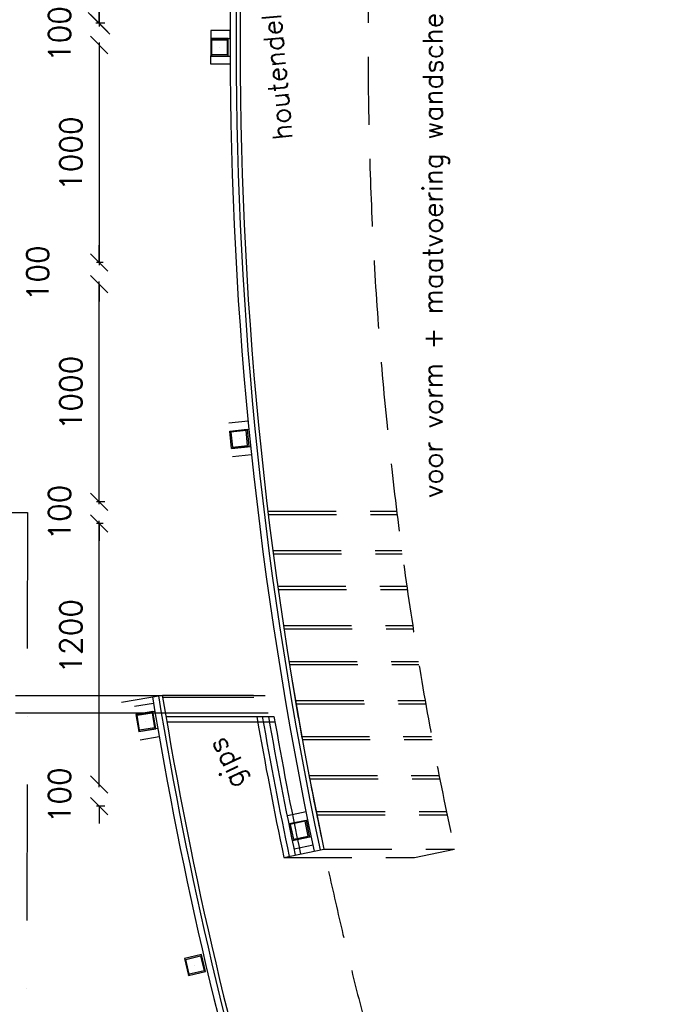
# Model space of a CAD drawing. Extents: x -84256 to 172857, y -58817 to 112048.
# Tile 79 of 90: x 41126 to 44040, y 80991 to 85518. Entities that reach past the tile are written whole.
import ezdxf

# ---------------------------------------------------------------- set-up
doc = ezdxf.new("R2010")
doc.units = 0
doc.header["$LTSCALE"] = 50
doc.header["$MEASUREMENT"] = 0
doc.header["$PDMODE"] = 3
doc.header["$PDSIZE"] = 0.001
doc.linetypes.add('DASHDOT', pattern=[25, 12.5, -6.25, 0, -6.25])
doc.linetypes.add('HIDDEN', pattern=[9.375, 6.25, -3.125])
doc.layers.get('0').update_dxf_attribs({"linetype": 'CONTINUOUS'})
doc.layers.get('DEFPOINTS').update_dxf_attribs({"linetype": 'CONTINUOUS'})
for name, color, linetype in [('_BRANDCOMPART', 6, 'DASHDOT'), ('A--01A1_ACEER', 1, 'CONTINUOUS'), ('A--A28--_F-2--', 7, 'CONTINUOUS'), ('A--L28--', 7, 'CONTINUOUS'), ('A--L28--_F-2--', 7, 'CONTINUOUS'), ('A--M$1A-_F123-', 1, 'CONTINUOUS'), ('A--T$1A-18_TEKST', 1, 'CONTINUOUS'), ('TEKST_KOZIJNMERK', 10, 'CONTINUOUS'), ('X--LR---_CP', 7, 'CONTINUOUS')]:
    doc.layers.add(name, color=color, linetype=linetype)
doc.styles.add('HIEMSTRA', font='romans.shx')
doc.dimstyles.new('BEILEN', dxfattribs={"dimscale": 40, "dimtxt": 2.5, "dimasz": 2, "dimexe": 0.3, "dimexo": 0.3, "dimgap": 2, "dimtad": 1, "dimdec": 0, "dimzin": 0, "dimdsep": 46, "dimtxsty": 'HIEMSTRA', "dimblk1": 'OBLIQUE', "dimblk2": 'OBLIQUE', "dimsah": 1, "dimcen": -0.09, "dimdle": 0.3, "dimse1": 1, "dimclrd": 2, "dimclre": 2, "dimclrt": 3, "dimadec": 0, "dimazin": 0, "dimtfac": 1, "dimtdec": 4, "dimtofl": 0, "dimtmove": 2, "dimatfit": 3, "dimldrblk": 'OBLIQUE', "dimfxl": 1, "dimtvp": 625, "dimtolj": 1, "dimtzin": 0, "dimarcsym": 0})

# ---------------------------------------------------------------- blocks, each defined once
blk = doc.blocks.new('_OBLIQUE')
at = {"color": 0, "linetype": 'ByBlock'}
blk.add_line((-0.5, -0.5), (0.5, 0.5), dxfattribs=at)
blk = doc.blocks.new('*D78')
at = {"layer": 'A--M$1A-_F123-', "color": 2, "lineweight": -2, "transparency": 16777216}
for p, q in [((41491.3, 81989.9), (41491.3, 83213.9)), ((41509.7, 83201.9), (41479.3, 83201.9))]:
    blk.add_line(p, q, dxfattribs=at)
at = {"layer": 'DEFPOINTS', "color": 0, "transparency": 16777216}
for p in [(41491.3, 83201.9), (41521.7, 83201.9), (41521.7, 82001.9)]:
    blk.add_point(p, dxfattribs=at)
at = {"layer": 'A--M$1A-_F123-', "color": 2, "lineweight": -2, "transparency": 16777216, "xscale": 80, "yscale": 80, "zscale": 80}
for p, rotation in [((41491.3, 83201.9), 90), ((41491.3, 82001.9), 270)]:
    blk.add_blockref('_OBLIQUE', p, dxfattribs=dict(at, rotation=rotation))
at = {"layer": 'A--M$1A-_F123-', "color": 3, "transparency": 16777216, "insert": (41361.3, 82682.8), "char_height": 100, "attachment_point": 5, "rotation": 90, "style": 'HIEMSTRA'}
blk.add_mtext('\\A1;1200', dxfattribs=at)
blk = doc.blocks.new('*D79')
at = {"layer": 'A--M$1A-_F123-', "color": 2, "lineweight": -2, "transparency": 16777216}
for p, q in [((41491.3, 83301.9), (41491.3, 83381.9)), ((41517.3, 83301.9), (41479.3, 83301.9)), ((41491.3, 83201.9), (41491.3, 83121.9))]:
    blk.add_line(p, q, dxfattribs=at)
at = {"layer": 'DEFPOINTS', "color": 0, "transparency": 16777216}
for p in [(41491.3, 83301.9), (41529.3, 83301.9), (41529.3, 83201.9)]:
    blk.add_point(p, dxfattribs=at)
at = {"layer": 'A--M$1A-_F123-', "color": 2, "lineweight": -2, "transparency": 16777216, "xscale": 80, "yscale": 80, "zscale": 80}
for p, rotation in [((41491.3, 83301.9), 270), ((41491.3, 83201.9), 90)]:
    blk.add_blockref('_OBLIQUE', p, dxfattribs=dict(at, rotation=rotation))
at = {"layer": 'A--M$1A-_F123-', "color": 3, "transparency": 16777216, "insert": (41309.3, 83251.9), "char_height": 100, "attachment_point": 5, "rotation": 90, "style": 'HIEMSTRA'}
blk.add_mtext('\\A1;100', dxfattribs=at)
blk = doc.blocks.new('*D80')
at = {"layer": 'A--M$1A-_F123-', "color": 2, "lineweight": -2, "transparency": 16777216}
for p, q in [((41491.3, 82001.9), (41491.3, 82081.9)), ((41517.3, 81901.9), (41479.3, 81901.9)), ((41491.3, 81901.9), (41491.3, 81821.9))]:
    blk.add_line(p, q, dxfattribs=at)
at = {"layer": 'DEFPOINTS', "color": 0, "transparency": 16777216}
for p in [(41529.3, 82001.9), (41491.3, 81901.9), (41529.3, 81901.9)]:
    blk.add_point(p, dxfattribs=at)
at = {"layer": 'A--M$1A-_F123-', "color": 2, "lineweight": -2, "transparency": 16777216, "xscale": 80, "yscale": 80, "zscale": 80}
for p, rotation in [((41491.3, 82001.9), 270), ((41491.3, 81901.9), 90)]:
    blk.add_blockref('_OBLIQUE', p, dxfattribs=dict(at, rotation=rotation))
at = {"layer": 'A--M$1A-_F123-', "color": 3, "transparency": 16777216, "insert": (41309.3, 81951.9), "char_height": 100, "attachment_point": 5, "rotation": 90, "style": 'HIEMSTRA'}
blk.add_mtext('\\A1;100', dxfattribs=at)
blk = doc.blocks.new('*D81')
at = {"layer": 'A--M$1A-_F123-', "color": 2, "lineweight": -2, "transparency": 16777216}
for p, q in [((41491.3, 85413.9), (41491.3, 84389.9)), ((41509.7, 84401.9), (41479.3, 84401.9))]:
    blk.add_line(p, q, dxfattribs=at)
at = {"layer": 'DEFPOINTS', "color": 0, "transparency": 16777216}
for p in [(41521.7, 85401.9), (41491.3, 84401.9), (41521.7, 84401.9)]:
    blk.add_point(p, dxfattribs=at)
at = {"layer": 'A--M$1A-_F123-', "color": 2, "lineweight": -2, "transparency": 16777216, "xscale": 80, "yscale": 80, "zscale": 80}
for p, rotation in [((41491.3, 85401.9), 90), ((41491.3, 84401.9), 270)]:
    blk.add_blockref('_OBLIQUE', p, dxfattribs=dict(at, rotation=rotation))
at = {"layer": 'A--M$1A-_F123-', "color": 3, "transparency": 16777216, "insert": (41361.3, 84901.9), "char_height": 100, "attachment_point": 5, "rotation": 90, "style": 'HIEMSTRA'}
blk.add_mtext('\\A1;1000', dxfattribs=at)
blk = doc.blocks.new('*D82')
at = {"layer": 'A--M$1A-_F123-', "color": 2, "lineweight": -2, "transparency": 16777216}
for p, q in [((41491.3, 85501.9), (41491.3, 85581.9)), ((41517.3, 85501.9), (41479.3, 85501.9)), ((41491.3, 85401.9), (41491.3, 85321.9))]:
    blk.add_line(p, q, dxfattribs=at)
at = {"layer": 'DEFPOINTS', "color": 0, "transparency": 16777216}
for p in [(41491.3, 85501.9), (41529.3, 85501.9), (41529.3, 85401.9)]:
    blk.add_point(p, dxfattribs=at)
at = {"layer": 'A--M$1A-_F123-', "color": 2, "lineweight": -2, "transparency": 16777216, "xscale": 80, "yscale": 80, "zscale": 80}
for p, rotation in [((41491.3, 85501.9), 270), ((41491.3, 85401.9), 90)]:
    blk.add_blockref('_OBLIQUE', p, dxfattribs=dict(at, rotation=rotation))
at = {"layer": 'A--M$1A-_F123-', "color": 3, "transparency": 16777216, "insert": (41309.3, 85451.9), "char_height": 100, "attachment_point": 5, "rotation": 90, "style": 'HIEMSTRA'}
blk.add_mtext('\\A1;100', dxfattribs=at)
blk = doc.blocks.new('*D83')
at = {"layer": 'A--M$1A-_F123-', "color": 2, "lineweight": -2, "transparency": 16777216}
for p, q in [((41491.3, 87111.9), (41491.3, 85486.9)), ((41506.7, 85501.9), (41476.3, 85501.9))]:
    blk.add_line(p, q, dxfattribs=at)
at = {"layer": 'DEFPOINTS', "color": 0, "transparency": 16777216}
for p in [(41521.7, 87096.9), (41491.3, 85501.9), (41521.7, 85501.9)]:
    blk.add_point(p, dxfattribs=at)
at = {"layer": 'A--M$1A-_F123-', "color": 2, "lineweight": -2, "transparency": 16777216, "xscale": 100, "yscale": 100, "zscale": 100}
for p, rotation in [((41491.3, 87096.9), 90), ((41491.3, 85501.9), 270)]:
    blk.add_blockref('_OBLIQUE', p, dxfattribs=dict(at, rotation=rotation))
at = {"layer": 'A--M$1A-_F123-', "color": 3, "transparency": 16777216, "insert": (41328.4, 86404.8), "char_height": 125, "attachment_point": 5, "rotation": 90, "style": 'HIEMSTRA'}
blk.add_mtext('\\A1;1595', dxfattribs=at)
blk = doc.blocks.new('*D277')
at = {"layer": 'A--M$1A-_F123-', "color": 2, "linetype": 'Continuous', "lineweight": -2, "transparency": 16777216}
for p, q in [((41491.3, 84401.9), (41491.3, 84481.9)), ((41491.3, 84301.9), (41491.3, 84221.9))]:
    blk.add_line(p, q, dxfattribs=at)
at = {"layer": 'DEFPOINTS', "color": 0, "linetype": 'Continuous', "transparency": 16777216}
for p in [(41491.3, 84401.9), (41491.3, 84301.9), (41491.3, 84301.9)]:
    blk.add_point(p, dxfattribs=at)
at = {"layer": 'A--M$1A-_F123-', "color": 2, "linetype": 'Continuous', "lineweight": -2, "transparency": 16777216, "xscale": 80, "yscale": 80, "zscale": 80}
for p, rotation in [((41491.3, 84401.9), 270), ((41491.3, 84301.9), 90)]:
    blk.add_blockref('_OBLIQUE', p, dxfattribs=dict(at, rotation=rotation))
at = {"layer": 'A--M$1A-_F123-', "color": 3, "linetype": 'Continuous', "transparency": 16777216, "insert": (41209.3, 84351.9), "char_height": 100, "attachment_point": 5, "rotation": 90, "style": 'HIEMSTRA'}
blk.add_mtext('\\A1;100', dxfattribs=at)
blk = doc.blocks.new('*D278')
at = {"layer": 'A--M$1A-_F123-', "color": 2, "linetype": 'Continuous', "lineweight": -2, "transparency": 16777216}
blk.add_line((41491.3, 83289.9), (41491.3, 84313.9), dxfattribs=at)
at = {"layer": 'DEFPOINTS', "color": 0, "linetype": 'Continuous', "transparency": 16777216}
for p in [(41491.3, 84301.9), (41491.3, 84301.9), (41491.3, 83301.9)]:
    blk.add_point(p, dxfattribs=at)
at = {"layer": 'A--M$1A-_F123-', "color": 2, "linetype": 'Continuous', "lineweight": -2, "transparency": 16777216, "xscale": 80, "yscale": 80, "zscale": 80}
for p, rotation in [((41491.3, 84301.9), 90), ((41491.3, 83301.9), 270)]:
    blk.add_blockref('_OBLIQUE', p, dxfattribs=dict(at, rotation=rotation))
at = {"layer": 'A--M$1A-_F123-', "color": 3, "linetype": 'Continuous', "transparency": 16777216, "insert": (41361.3, 83801.9), "char_height": 100, "attachment_point": 5, "rotation": 90, "style": 'HIEMSTRA'}
blk.add_mtext('\\A1;1000', dxfattribs=at)
blk = doc.blocks.new('Q020609-')
at = {"layer": 'A--A28--_F-2--', "color": 3, "linetype": 'Continuous'}
for points in [[(-35, 35.1), (-40, -39.9), (-40, 40.1)], [(-35, 35.1), (-40, 40.1), (40, 40.1)], [(-35, 35.1), (-35, -34.9), (-40, -39.9)], [(40, 40.1), (35, 35.1), (-35, 35.1)], [(40, 40.1), (40, -39.9), (35, 35.1)], [(40, -39.9), (35, -34.9), (35, 35.1)], [(40, -39.9), (-40, -39.9), (-35, -34.9)], [(40, -39.9), (-35, -34.9), (35, -34.9)]]:
    blk.add_solid(points, dxfattribs=at)
at = {"layer": 'A--L28--_F-2--', "color": 3, "linetype": 'Continuous'}
blk.add_lwpolyline([(-40, -39.9), (-35, -34.9), (-35, 35.1), (35, 35.1), (35, -34.9), (-35, -34.9), (-40, -39.9), (40, -39.9), (40, 40.1), (-40, 40.1)], close=True, dxfattribs=at)
at = {"layer": 'X--LR---_CP', "color": 4, "linetype": 'Continuous'}
for p in [(-40, 0.1), (0, 0), (40, 0.1)]:
    blk.add_point(p, dxfattribs=at)

msp = doc.modelspace()

# ---------------------------------------------------------------- linework, layer by layer
at = {"layer": '_BRANDCOMPART'}
msp.add_lwpolyline([(30494.6, 38221.7), (28457.9, 38236.7), (28457.9, 38236.7), (28457.9, 45608.5), (27870.4, 45675.5), (28200, 47293.7), (29563.6, 47293.7), (29893.6, 48913.5), (36087.2, 79318.8), (38726.9, 79318.8), (38727, 82343.2), (39358.5, 82343.2), (39358.5, 83251.9), (41161.4, 83251.9), (41154.9, 76346.4), (42676.3, 76346.4), (46227.6, 68844.3), (45422, 68503.3), (45422, 67290.8), (51065.6, 68757.4)], dxfattribs=at)
at = {"layer": 'A--01A1_ACEER', "color": 3, "linetype": 'Continuous'}
for p, q in [((42088.3, 83664.7), (42176.9, 83673.7)), ((42092.1, 83626.9), (42180.6, 83635.9)), ((42100.2, 83547.3), (42188.7, 83556.3)), ((42104, 83509.5), (42192.7, 83518.5)), ((41593.7, 82380.7), (41782.1, 82412.3)), ((41782.1, 82412.3), (42200.8, 82412.5)), ((41783.7, 82402.4), (42202.5, 82402.7)), ((41653.5, 82361.3), (41741.4, 82376.1)), ((41659.8, 82323.9), (41747.7, 82338.6)), ((41798.3, 82314.6), (42295.3, 82314.9)), ((41673.2, 82245), (41761, 82260.1)), ((41802.5, 82290), (42299.6, 82290.3)), ((41679.6, 82207.5), (41767.4, 82222.6)), ((42356.9, 81859.4), (42444.1, 81877.2)), ((42364.5, 81822.2), (42451.7, 81839.9)), ((42380.6, 81743.8), (42467.7, 81762)), ((42388.3, 81706.6), (42475.5, 81724.8)), ((42341.1, 81665.7), (42525.1, 81704.7))]:
    msp.add_line(p, q, dxfattribs=at)
at = {"layer": 'A--01A1_ACEER', "color": 2, "linetype": 'HIDDEN'}
for p, q in [((42268.5, 83257.9), (42859.6, 83257.9)), ((42270.3, 83242.9), (42861.4, 83242.9)), ((42291.2, 83077.9), (42882.9, 83077.9)), ((42293.2, 83062.9), (42884.9, 83062.9)), ((42313.7, 82912.9), (42906, 82912.9)), ((42315.8, 82897.9), (42908.1, 82897.9)), ((42340, 82732.9), (42933, 82732.9)), ((42342.3, 82717.9), (42935.3, 82717.9)), ((42365.8, 82567.9), (42959.5, 82567.9)), ((42368.2, 82552.9), (42962, 82552.9)), ((42396.3, 82387.9), (42990.2, 82387.9)), ((42399.4, 82372.9), (42992.9, 82372.9)), ((42421.4, 82222.9), (43020.2, 82222.9)), ((42424.6, 82207.9), (43023, 82207.9)), ((42458.2, 82042.9), (43054.7, 82042.9)), ((42461.3, 82027.9), (43057.7, 82027.9)), ((42494, 81877.9), (43088.1, 81877.9)), ((42494, 81862.9), (43091.2, 81862.9)), ((42525.1, 81704.7), (43125.1, 81704.3)), ((42941.1, 81665.4), (43125.1, 81704.3)), ((42341.1, 81665.7), (42941.1, 81665.4))]:
    msp.add_line(p, q, dxfattribs=at)
at = {"layer": 'A--01A1_ACEER', "linetype": 'Continuous'}
for p, q in [((42254.9, 82409.9), (41107.1, 82409.9)), ((42268.6, 82329.9), (41107.1, 82329.9))]:
    msp.add_line(p, q, dxfattribs=at)
at = {"layer": 'A--01A1_ACEER', "color": 3, "linetype": 'Continuous'}
for points in [[(42004.6, 85431.2), (42093.6, 85431.2), (42093.6, 85469.2), (42004.6, 85469.2)], [(42004.6, 85431.2), (42093.6, 85431.2), (42093.6, 85469.2), (42004.6, 85469.2)], [(42004.6, 85351.1), (42093.6, 85351.1), (42093.6, 85313.1), (42004.6, 85313.1)], [(42004.6, 85351.1), (42093.6, 85351.1), (42093.6, 85313.1), (42004.6, 85313.1)]]:
    msp.add_lwpolyline(points, close=True, dxfattribs=at)
at = {"layer": 'A--01A1_ACEER', "linetype": 'Continuous'}
for points in [[(41673.3, 82244.9), (41752.1, 82258.3), (41738.7, 82337.2), (41659.9, 82323.7)], [(41902.2, 81123.6), (41980.1, 81141.9), (41961.9, 81219.7), (41884, 81201.5)]]:
    msp.add_lwpolyline(points, close=True, dxfattribs=at)
at = {"layer": 'A--01A1_ACEER', "color": 3, "linetype": 'Continuous'}
for radius, start, end in [(17828.4, 168.04888, 191.95112), (17800.4, 168.04888, 191.95112), (17782.4, 168.04888, 191.95112), (18428.3, 189.31334, 204.96323), (18400.3, 189.31303, 204.95873), (18382.3, 189.31282, 204.95584), (17970.4, 189.84333, 191.95112), (17945.4, 189.85713, 191.95112), (17917.4, 189.87264, 191.95112), (17892.4, 189.88653, 191.95112)]:
    msp.add_arc((59922, 85387), radius, start, end, dxfattribs=at)
at = {"layer": 'A--01A1_ACEER', "color": 2, "linetype": 'HIDDEN'}
for centre, radius, start, end in [((59995.3, 85386.7), 17267.4, 167.68693, 192.31307), ((60002.5, 85414.4), 17867.3, 189.31282, 204.90356)]:
    msp.add_arc(centre, radius, start, end, dxfattribs=at)

# ---------------------------------------------------------------- block references
at = {"layer": 'A--L28--', "linetype": 'Continuous'}
msp.add_blockref('Q020609-', (42044.6, 85391.1), dxfattribs=at)
at = {"layer": 'A--L28--', "linetype": 'Continuous', "xscale": -1}
for p, rotation in [((42135.9, 83591.1), 185.7919116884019), ((42411.7, 81791.1), 191.6306274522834)]:
    msp.add_blockref('Q020609-', p, dxfattribs=dict(at, rotation=rotation))
at = {"layer": 'A--L28--', "linetype": 'Continuous'}
for p, rotation in [((41706, 82291.1), 9.708379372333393), ((41932.1, 81171.5), 13.18800556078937)]:
    msp.add_blockref('Q020609-', p, dxfattribs=dict(at, rotation=rotation))

# ---------------------------------------------------------------- texts
at = {"layer": 'A--T$1A-18_TEKST', "style": 'HIEMSTRA'}
for s, rotation, p in [('houtendelen', 95.3091, (42380.9, 84970.1)), ('gips', 115.3091, (42167.5, 82006))]:
    msp.add_text(s, height=90, rotation=rotation, dxfattribs=at).set_placement(p)
at = {"layer": 'TEKST_KOZIJNMERK', "style": 'HIEMSTRA'}
msp.add_text('voor vorm + maatvoering wandschermen zie tek U58', height=90, rotation=90, dxfattribs=at).set_placement((43070.2, 83319.3))

# ---------------------------------------------------------------- dimensions: what is measured, and where the dimension line sits
at = {"layer": 'A--M$1A-_F123-'}
dim = msp.add_linear_dim(base=(41491.3, 85501.9), p1=(41521.7, 87096.9), p2=(41521.7, 85501.9), angle=90, dimstyle='BEILEN', override={"dimscale": 50, "dimtxsty": 'HIEMSTRA'}, dxfattribs=at)
dim.commit()
dim.dimension.update_dxf_attribs({"geometry": '*D83', "text_midpoint": (41328.4, 86404.8), "dimtype": 160})
for base, p1, p2, picture, middle in [((41491.3, 85501.9), (41529.3, 85401.9), (41529.3, 85501.9), '*D82', (41309.3, 85451.9)), ((41491.3, 84401.9), (41521.7, 85401.9), (41521.7, 84401.9), '*D81', (41361.3, 84901.9)), ((41491.3, 83301.9), (41529.3, 83201.9), (41529.3, 83301.9), '*D79', (41309.3, 83251.9)), ((41491.3, 81901.9), (41529.3, 82001.9), (41529.3, 81901.9), '*D80', (41309.3, 81951.9))]:
    dim = msp.add_linear_dim(base=base, p1=p1, p2=p2, angle=90, dimstyle='BEILEN', dxfattribs=at)
    dim.commit()
    dim.dimension.update_dxf_attribs({"geometry": picture, "text_midpoint": middle})
at = {"layer": 'A--M$1A-_F123-', "linetype": 'Continuous'}
for p1, picture, middle in [((41491.3, 84401.9), '*D277', (41209.3, 84351.9)), ((41491.3, 83301.9), '*D278', (41361.3, 83801.9))]:
    dim = msp.add_linear_dim(base=(41491.3, 84301.9), p1=p1, p2=(41491.3, 84301.9), angle=90, dimstyle='BEILEN', override={"dimse1": 1}, dxfattribs=at)
    dim.commit()
    dim.dimension.update_dxf_attribs({"geometry": picture, "text_midpoint": middle})
at = {"layer": 'A--M$1A-_F123-'}
dim = msp.add_linear_dim(base=(41491.3, 83201.9), p1=(41521.7, 82001.9), p2=(41521.7, 83201.9), angle=90, dimstyle='BEILEN', dxfattribs=at)
dim.commit()
dim.dimension.update_dxf_attribs({"geometry": '*D78', "text_midpoint": (41361.3, 82682.8), "dimtype": 160})

doc.saveas('drawing.dxf')
